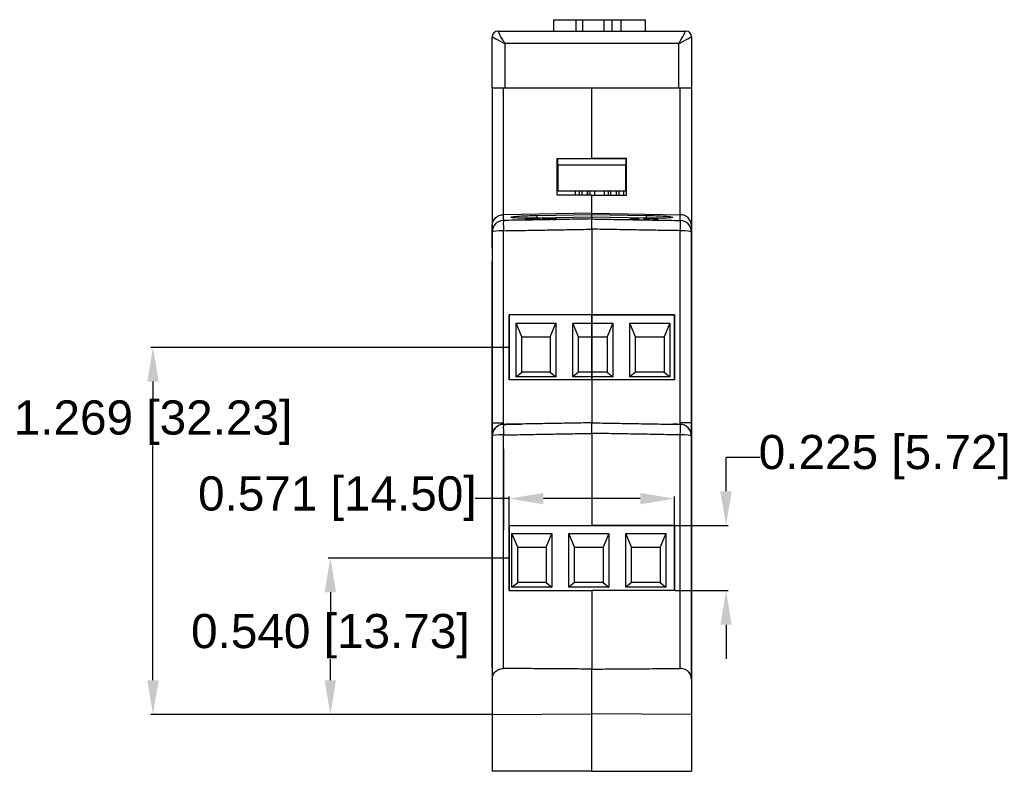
# Model space of a CAD drawing. Header units: millimetres. Extents: x -183 to 66, y -151 to -8.
# Tile 1 of 7: x -183 to -96, y -128 to -62. Entities that reach past the tile are written whole.
import ezdxf

# ---------------------------------------------------------------- set-up
doc = ezdxf.new("R2010")
doc.units = ezdxf.units.MM
doc.header["$MEASUREMENT"] = 0
doc.layers.get('0').update_dxf_attribs({"linetype": 'CONTINUOUS'})
doc.layers.get('Defpoints').update_dxf_attribs({"linetype": 'CONTINUOUS'})
for name, color, linetype in [('SHAPE2DVIEW006', 7, 'CONTINUOUS'), ('SHAPE2DVIEW007', 7, 'CONTINUOUS'), ('SHAPE2DVIEW008', 7, 'CONTINUOUS')]:
    doc.layers.add(name, color=color, linetype=linetype)
doc.styles.get("Standard").update_dxf_attribs({"font": 'arial.ttf'})
doc.dimstyles.get("Standard").update_dxf_attribs({"dimscale": 0, "dimtxt": 2.5, "dimasz": 2.5, "dimexe": 1.25, "dimexo": 0.625, "dimtad": 1, "dimdsep": 46, "dimtxsty": 'Standard', "dimcen": 2.5, "dimadec": 0, "dimazin": 0, "dimtfac": 1, "dimtmove": 0, "dimatfit": 3, "dimfxl": 1, "dimarcsym": 0})

# ---------------------------------------------------------------- blocks, each defined once
blk = doc.blocks.new('*D16')
at = {"color": 0, "linetype": 'Continuous', "lineweight": -2, "transparency": 16777216}
for p, q in [((-120.655, -103.637), (-120.655, -100.637)), ((-120.655, -100.637), (-117.655, -100.637)), ((-125.126, -106.637), (-120.475, -106.637)), ((-125.126, -112.352), (-120.475, -112.352)), ((-120.655, -115.352), (-120.655, -118.352))]:
    blk.add_line(p, q, dxfattribs=at)
at = {"color": 0, "linetype": 'Continuous', "transparency": 16777216}
for points in [[(-121.155, -103.637), (-120.155, -103.637), (-120.655, -106.637)], [(-121.155, -115.352), (-120.155, -115.352), (-120.655, -112.352)]]:
    blk.add_solid(points, dxfattribs=at)
at = {"layer": 'Defpoints', "color": 0, "linetype": 'Continuous', "transparency": 16777216}
for p in [(-125.189, -106.637), (-125.189, -112.352), (-120.655, -112.352)]:
    blk.add_point(p, dxfattribs=at)
at = {"color": 0, "linetype": 'Continuous', "transparency": 16777216, "insert": (-106.719, -100.637), "char_height": 3, "attachment_point": 5}
blk.add_mtext('\\A1;0.225 [5.72]', dxfattribs=at)
blk = doc.blocks.new('*D17')
at = {"color": 0, "linetype": 'Continuous', "lineweight": -2, "transparency": 16777216}
for p, q in [((-139.755, -90.994), (-171.16, -90.994)), ((-170.98, -93.994), (-170.98, -95.593)), ((-170.98, -120.223), (-170.98, -99.618)), ((-141.253, -123.223), (-171.16, -123.223))]:
    blk.add_line(p, q, dxfattribs=at)
at = {"color": 0, "linetype": 'Continuous', "transparency": 16777216}
for points in [[(-171.48, -93.994), (-170.48, -93.994), (-170.98, -90.994)], [(-171.48, -120.223), (-170.48, -120.223), (-170.98, -123.223)]]:
    blk.add_solid(points, dxfattribs=at)
at = {"layer": 'Defpoints', "color": 0, "linetype": 'Continuous', "transparency": 16777216}
for p in [(-170.98, -90.994), (-139.693, -90.994), (-141.191, -123.223)]:
    blk.add_point(p, dxfattribs=at)
at = {"color": 0, "linetype": 'Continuous', "transparency": 16777216, "insert": (-170.98, -97.606), "char_height": 3, "attachment_point": 5}
blk.add_mtext('\\A1;1.269 [32.23]', dxfattribs=at)
blk = doc.blocks.new('*D18')
at = {"color": 0, "linetype": 'Continuous', "lineweight": -2, "transparency": 16777216}
for p, q in [((-139.755, -109.495), (-155.584, -109.495)), ((-155.404, -112.495), (-155.404, -114.346)), ((-155.404, -120.223), (-155.404, -118.371)), ((-141.253, -123.223), (-155.584, -123.223))]:
    blk.add_line(p, q, dxfattribs=at)
at = {"color": 0, "linetype": 'Continuous', "transparency": 16777216}
for points in [[(-155.904, -112.495), (-154.904, -112.495), (-155.404, -109.495)], [(-155.904, -120.223), (-154.904, -120.223), (-155.404, -123.223)]]:
    blk.add_solid(points, dxfattribs=at)
at = {"layer": 'Defpoints', "color": 0, "linetype": 'Continuous', "transparency": 16777216}
for p in [(-155.404, -109.495), (-139.693, -109.495), (-141.191, -123.223)]:
    blk.add_point(p, dxfattribs=at)
at = {"color": 0, "linetype": 'Continuous', "transparency": 16777216, "insert": (-155.404, -116.359), "char_height": 3, "attachment_point": 5}
blk.add_mtext('\\A1;0.540 [13.73]', dxfattribs=at)
blk = doc.blocks.new('*D19')
at = {"color": 0, "linetype": 'Continuous', "lineweight": -2, "transparency": 16777216}
for p, q in [((-139.693, -104.277), (-142.693, -104.277)), ((-139.693, -106.575), (-139.693, -104.097)), ((-128.189, -104.277), (-136.693, -104.277)), ((-125.189, -106.575), (-125.189, -104.097))]:
    blk.add_line(p, q, dxfattribs=at)
at = {"color": 0, "linetype": 'Continuous', "transparency": 16777216}
for points in [[(-136.693, -103.777), (-136.693, -104.777), (-139.693, -104.277)], [(-128.189, -103.777), (-128.189, -104.777), (-125.189, -104.277)]]:
    blk.add_solid(points, dxfattribs=at)
at = {"layer": 'Defpoints', "color": 0, "linetype": 'Continuous', "transparency": 16777216}
for p in [(-139.693, -104.277), (-139.693, -106.637), (-125.189, -106.637)]:
    blk.add_point(p, dxfattribs=at)
at = {"color": 0, "linetype": 'Continuous', "transparency": 16777216, "insert": (-154.794, -104.277), "char_height": 3, "attachment_point": 5}
blk.add_mtext('\\A1;0.571 [14.50]', dxfattribs=at)

msp = doc.modelspace()

# ---------------------------------------------------------------- linework, layer by layer
at = {"linetype": 'Continuous'}
for p, q in [((-139.69261, -106.63747), (-132.44061, -106.63747)), ((-139.69261, -112.35247), (-132.44061, -112.35247))]:
    msp.add_line(p, q, dxfattribs=at)
at = {"layer": 'SHAPE2DVIEW006'}
for p, q in [((-135.81061, -62.22267), (-135.81061, -63.22267)), ((-135.81061, -62.22267), (-135.81061, -63.22267)), ((-133.81748, -63.22267), (-133.81748, -62.22267)), ((-133.81748, -62.22267), (-133.26021, -62.22267)), ((-133.26021, -62.22267), (-133.26021, -63.22267)), ((-131.36895, -63.22267), (-131.36895, -62.22267)), ((-131.36895, -62.22267), (-130.6692, -62.22267)), ((-130.6692, -63.22267), (-130.6692, -62.22267)), ((-130.6692, -62.22267), (-129.87023, -62.22267)), ((-129.87023, -63.22267), (-129.87023, -62.22267)), ((-127.76021, -62.22267), (-127.76021, -63.22267)), ((-141.19061, -68.22267), (-141.19061, -63.72267)), ((-140.69061, -63.22267), (-124.19061, -63.22267)), ((-123.69061, -63.72267), (-123.69061, -68.22267)), ((-124.79061, -64.32267), (-140.09061, -64.32267)), ((-140.09061, -64.32267), (-140.09061, -68.22267)), ((-124.79061, -68.22267), (-124.79061, -64.32267)), ((-141.19061, -68.22267), (-141.19061, -80.30015)), ((-140.20806, -79.35133), (-140.20806, -68.22267)), ((-124.79061, -68.22267), (-140.09061, -68.22267)), ((-132.44061, -74.42267), (-132.44061, -68.22267)), ((-132.44061, -74.42267), (-132.44061, -68.22267)), ((-124.67316, -79.35133), (-124.67316, -68.22267)), ((-123.69061, -68.22267), (-123.69061, -80.30015)), ((-135.49061, -77.62267), (-135.49061, -74.42267)), ((-135.49061, -74.42267), (-132.44061, -74.42267)), ((-135.49061, -77.62267), (-135.49061, -74.42267)), ((-135.42511, -74.42267), (-135.42511, -74.44947)), ((-135.42511, -74.95747), (-135.42511, -74.44947)), ((-129.45611, -74.44947), (-135.42511, -74.44947)), ((-135.42511, -74.95747), (-135.42511, -77.24347)), ((-135.42511, -74.95747), (-129.45611, -74.95747)), ((-129.39061, -74.42267), (-132.44061, -74.42267)), ((-129.45611, -74.44947), (-129.45611, -74.42267)), ((-129.45611, -74.44947), (-129.45611, -74.95747)), ((-129.45611, -77.24347), (-129.45611, -74.95747)), ((-129.39061, -77.62267), (-129.39061, -74.42267)), ((-129.39061, -77.62267), (-129.39061, -74.42267)), ((-132.44061, -77.62267), (-135.49061, -77.62267)), ((-135.42511, -77.24347), (-129.45611, -77.24347)), ((-133.91712, -77.24347), (-133.91712, -77.62267)), ((-133.91126, -77.24347), (-133.91126, -77.62267)), ((-133.51126, -77.62267), (-133.51126, -77.24347)), ((-133.31282, -77.24347), (-133.31282, -77.62267)), ((-132.81282, -77.24347), (-132.81282, -77.62267)), ((-132.81178, -77.62267), (-132.81178, -77.24347)), ((-132.61126, -77.24347), (-132.61126, -77.62267)), ((-132.44061, -79.22267), (-132.44061, -77.62267)), ((-132.44061, -77.62267), (-129.39061, -77.62267)), ((-132.44061, -79.22267), (-132.44061, -77.62267)), ((-132.21126, -77.24347), (-132.21126, -77.62267)), ((-132.20996, -77.24347), (-132.20996, -77.62267)), ((-132.2041, -77.24347), (-132.2041, -77.62267)), ((-131.36982, -77.24347), (-131.36982, -77.62267)), ((-130.97016, -77.62267), (-130.97016, -77.24347)), ((-130.79514, -77.24347), (-130.79514, -77.62267)), ((-130.29556, -77.24347), (-130.29556, -77.62267)), ((-130.27903, -77.62267), (-130.27903, -77.24347)), ((-130.07093, -77.24347), (-130.07093, -77.62267)), ((-129.67127, -77.24347), (-129.67127, -77.62267)), ((-129.6506, -77.24347), (-129.6506, -77.62267)), ((-132.44061, -79.22267), (-140.20806, -79.35133)), ((-140.20806, -79.85269), (-140.20806, -79.35133)), ((-137.24061, -79.41079), (-132.44061, -79.3225)), ((-137.24061, -79.65306), (-137.24061, -79.41079)), ((-132.44061, -79.22267), (-132.44061, -79.32689)), ((-132.44061, -79.22267), (-124.67316, -79.35133)), ((-132.44061, -79.22267), (-132.44061, -79.3225)), ((-132.44061, -79.32689), (-127.64061, -79.41079)), ((-132.44061, -79.56916), (-132.44061, -79.32689)), ((-127.64061, -79.65306), (-127.64061, -79.41079)), ((-124.67316, -79.85269), (-124.67316, -79.35133)), ((-141.19061, -80.30015), (-141.19061, -80.85117)), ((-138.28587, -79.70189), (-136.97838, -79.67903)), ((-138.28564, -79.7153), (-138.28587, -79.70189)), ((-138.28564, -79.7153), (-138.28587, -79.70189)), ((-137.30742, -79.69821), (-138.28564, -79.7153)), ((-138.00212, -79.79694), (-138.00254, -79.77259)), ((-137.70455, -79.74194), (-137.70486, -79.72457)), ((-137.63751, -79.79522), (-137.63772, -79.78315)), ((-137.30709, -79.71688), (-137.30742, -79.69821)), ((-137.2591, -79.75775), (-137.0027, -79.75461)), ((-137.25865, -79.78353), (-137.2591, -79.75775)), ((-132.44061, -79.57355), (-137.24061, -79.65306)), ((-136.97836, -79.67985), (-136.97838, -79.67903)), ((-136.82456, -79.67635), (-135.59397, -79.65484)), ((-136.82435, -79.68842), (-136.82456, -79.67635)), ((-136.82435, -79.68842), (-136.82456, -79.67635)), ((-135.87577, -79.67184), (-136.82435, -79.68842)), ((-135.87415, -79.76441), (-135.87577, -79.67184)), ((-135.87424, -79.75961), (-135.59223, -79.75468)), ((-135.59215, -79.75948), (-135.87415, -79.76441)), ((-135.59397, -79.65484), (-135.59215, -79.75948)), ((-135.59223, -79.75468), (-135.59215, -79.75948)), ((-127.64061, -79.65306), (-132.44061, -79.56916)), ((-132.44061, -79.56916), (-132.44061, -79.72338)), ((-132.44061, -79.57355), (-132.44061, -79.72338)), ((-129.00707, -79.76002), (-129.00524, -79.65538)), ((-129.00707, -79.76002), (-129.00698, -79.75522)), ((-128.84203, -79.7629), (-129.00707, -79.76002)), ((-129.00698, -79.75522), (-128.78835, -79.75904)), ((-129.00524, -79.65538), (-128.74887, -79.65986)), ((-128.75057, -79.75709), (-128.75029, -79.7414)), ((-128.74887, -79.65986), (-128.75029, -79.7414)), ((-128.28855, -79.73403), (-128.28877, -79.7464)), ((-128.28877, -79.7464), (-128.28855, -79.73403)), ((-127.90305, -79.68672), (-127.90284, -79.67464)), ((-127.90305, -79.68672), (-127.90284, -79.67464)), ((-126.95448, -79.7033), (-127.90305, -79.68672)), ((-127.90284, -79.67464), (-126.67226, -79.69615)), ((-126.9561, -79.79586), (-126.95448, -79.7033)), ((-126.67409, -79.80079), (-126.9561, -79.79586)), ((-126.95601, -79.79107), (-126.67401, -79.796)), ((-126.67226, -79.69615), (-126.67409, -79.80079)), ((-126.67401, -79.796), (-126.67409, -79.80079)), ((-123.69061, -80.85117), (-123.69061, -80.30015)), ((-123.69061, -80.30015), (-123.69061, -80.85117)), ((-141.19061, -119.14674), (-141.19061, -121.4986)), ((-132.44061, -123.16471), (-132.44061, -119.24676)), ((-132.44061, -123.16471), (-132.44061, -119.24676)), ((-141.19061, -120.15648), (-141.19061, -123.22267)), ((-123.69061, -120.15648), (-123.69061, -123.22267)), ((-141.19061, -123.22267), (-132.44061, -123.16471)), ((-141.19061, -123.22267), (-141.19061, -128.22267)), ((-132.44061, -128.22267), (-132.44061, -123.16471)), ((-123.69061, -123.22267), (-132.44061, -123.16471)), ((-132.44061, -128.22267), (-132.44061, -123.16471)), ((-123.69061, -123.22267), (-123.69061, -128.22267)), ((-132.44061, -128.22267), (-141.19061, -128.22267)), ((-132.44061, -128.22267), (-123.69061, -128.22267))]:
    msp.add_line(p, q, dxfattribs=at)
for centre, radius, start, end in [((-133.06061, -53.93517), 8.5875, 254.8105903, 254.8107133), ((-133.06061, -53.93517), 8.5875, 254.8106966, 254.8107133), ((-130.51021, -53.93517), 8.5875, 254.8105651, 254.8107133), ((-130.51021, -53.93517), 8.5875, 254.8105766, 254.8107133), ((-133.06061, -53.93517), 8.5875, 285.1892867, 285.1893034), ((-133.06061, -53.93517), 8.5875, 285.1892867, 285.1894097), ((-130.51021, -53.93517), 8.5875, 285.1892867, 285.1894349), ((-140.69061, -63.72267), 0.5, 90, 180), ((-140.69061, -63.72267), 0.5, 90, 180), ((-124.19061, -63.72267), 0.5, 0, 90), ((-124.19061, -63.72267), 0.5, 0, 90), ((-140.19061, -98.7581), 1, 91, 180), ((-140.19061, -98.7581), 1, 91, 180), ((-124.69061, -98.7581), 1, 0, 89), ((-124.69061, -98.7581), 1, 0, 89)]:
    msp.add_arc(centre, radius, start, end, dxfattribs=at)
for centre, major_axis, ratio, start_param, end_param in [((-140.19061, -80.85117), (1, 0), 0.99862953, -4.69493569, -3.14159265), ((-140.19061, -80.85117), (0.01664, -0.99986), 0.01587407, 3.19395115, 4.61251262), ((-124.69061, -80.85117), (-0.01664, -0.99986), 0.01587407, -4.61251262, -3.19395115), ((-124.69061, -80.85117), (-1, 0), 0.99862953, 3.14159265, 4.69493569), ((-140.19061, -80.85117), (1, 0), 0.09944882, -4.69493569, -3.14159265), ((-124.69061, -80.85117), (-1, 0), 0.09944882, 3.14159265, 4.69493569), ((-140.19061, -98.7581), (0.01745, -0.99985), 0.01619012, 3.14159265, 4.63723144), ((-124.69061, -98.7581), (-0.01745, -0.99985), 0.01619012, -4.63723144, -3.14159265), ((-140.19061, -98.7581), (1, 0), 0.074805, -4.69493569, -3.14159265), ((-124.69061, -98.7581), (-1, 0), 0.074805, 3.14159265, 4.69493569)]:
    msp.add_ellipse(centre, major_axis=major_axis, ratio=ratio, start_param=start_param, end_param=end_param, dxfattribs=at)
for points, degree in [([(-135.81061, -62.22267), (-135.79891, -62.22267), (-135.7639, -62.22267), (-135.70589, -62.22267), (-135.62537, -62.22267), (-135.52302, -62.22267), (-135.39972, -62.22267), (-135.2565, -62.22267), (-135.09461, -62.22267), (-134.9154, -62.22267), (-134.7204, -62.22267), (-134.51129, -62.22267), (-134.28982, -62.22267), (-134.0579, -62.22267), (-133.81748, -62.22267)], 1), ([(-133.26021, -62.22267), (-133.2492, -62.22267), (-133.21626, -62.22267), (-133.16164, -62.22267), (-133.0858, -62.22267), (-132.98933, -62.22267), (-132.87301, -62.22267), (-132.73777, -62.22267), (-132.58469, -62.22267), (-132.415, -62.22267), (-132.23006, -62.22267), (-132.03134, -62.22267), (-131.82044, -62.22267), (-131.59906, -62.22267), (-131.36895, -62.22267)], 1), ([(-129.87023, -62.22267), (-129.61832, -62.22267), (-129.37453, -62.22267), (-129.14106, -62.22267), (-128.92006, -62.22267), (-128.71352, -62.22267), (-128.52333, -62.22267), (-128.35122, -62.22267), (-128.19876, -62.22267), (-128.06732, -62.22267), (-127.95811, -62.22267), (-127.87212, -62.22267), (-127.81014, -62.22267), (-127.77272, -62.22267), (-127.76021, -62.22267)], 1), ([(-132.44061, -79.72338), (-140.20806, -79.85269)], 1), ([(-137.00505, -79.68881), (-137.08372, -79.70271), (-137.27258, -79.7154), (-137.4656, -79.7267)], 3), ([(-136.97836, -79.67951), (-136.97716, -79.68403), (-137.00505, -79.68881)], 2), ([(-136.97838, -79.67903), (-136.97836, -79.67951)], 1), ([(-132.44061, -79.72338), (-124.67316, -79.85269)], 1), ([(-128.75029, -79.7414), (-128.6178, -79.73706), (-128.45704, -79.73482), (-128.28855, -79.73403)], 3), ([(-141.19061, -80.85117), (-141.19061, -86.42331), (-141.19061, -92.02289), (-141.19061, -97.62267)], 3), ([(-141.19061, -81.13967), (-141.19061, -81.10167)], 1), ([(-140.20806, -80.75173), (-132.44061, -80.62174)], 1), ([(-140.20806, -97.62267), (-140.20806, -91.98969), (-140.20806, -86.35691), (-140.20806, -80.75173)], 3), ([(-132.44061, -80.62174), (-132.44061, -84.37311), (-132.44061, -88.13747)], 2), ([(-124.67316, -80.75173), (-132.44061, -80.62174)], 1), ([(-132.44061, -80.62174), (-132.44061, -84.31), (-132.44061, -88.01089)], 2), ([(-124.67316, -97.62267), (-124.67316, -91.98969), (-124.67316, -86.35691), (-124.67316, -80.75173)], 3), ([(-123.69061, -98.7581), (-123.69061, -92.77996), (-123.69061, -86.79994), (-123.69061, -80.85117)], 3), ([(-123.69061, -80.85117), (-123.69061, -86.42331), (-123.69061, -92.02289), (-123.69061, -97.62267)], 3), ([(-141.19061, -83.45167), (-141.19061, -83.42567)], 1), ([(-141.19061, -98.7581), (-141.19061, -92.23989), (-141.19061, -85.73767)], 2), ([(-139.69261, -93.85247), (-139.69261, -88.13747)], 1), ([(-132.44061, -88.13747), (-139.69261, -88.13747)], 1), ([(-139.69261, -88.13747), (-139.69261, -90.99306), (-139.69261, -93.85247)], 2), ([(-132.44061, -88.13747), (-132.44061, -90.99306), (-132.44061, -93.85247)], 2), ([(-132.44061, -88.13747), (-125.18861, -88.13747)], 1), ([(-125.18861, -88.13747), (-132.44061, -88.13747)], 1), ([(-132.44061, -93.85247), (-132.44061, -90.99306), (-132.44061, -88.13747)], 2), ([(-125.18861, -88.13747), (-125.18861, -93.85247)], 1), ([(-125.18861, -93.85247), (-125.18861, -90.99306), (-125.18861, -88.13747)], 2), ([(-132.44061, -93.85255), (-139.69261, -93.85247)], 1), ([(-132.44061, -93.85255), (-139.69261, -93.85247)], 1), ([(-132.44061, -93.85247), (-132.44061, -97.62267)], 1), ([(-125.18861, -93.85247), (-132.44061, -93.85247)], 1), ([(-132.44061, -93.97906), (-132.44061, -97.62267)], 1), ([(-141.19061, -97.62267), (-141.19061, -98.7581)], 1), ([(-132.44061, -97.62267), (-140.20806, -97.75825)], 1), ([(-140.20806, -97.75825), (-140.20806, -97.62267)], 1), ([(-132.44061, -97.62267), (-124.67316, -97.75825)], 1), ([(-124.67316, -97.75825), (-124.67316, -97.62267)], 1), ([(-123.69061, -97.62267), (-123.69061, -98.7581)], 1), ([(-140.20806, -97.75825), (-138.65457, -97.73114)], 1), ([(-140.20806, -98.68331), (-132.44061, -98.54734)], 1), ([(-132.44061, -98.54734), (-132.44061, -102.58927), (-132.44061, -106.63747)], 2), ([(-124.67316, -98.68331), (-132.44061, -98.54734)], 1), ([(-132.44061, -98.54734), (-132.44061, -102.52607), (-132.44061, -106.51089)], 2), ([(-124.67316, -97.75825), (-125.32921, -97.7468)], 1), ([(-141.19061, -98.7581), (-141.19061, -109.44258), (-141.19061, -120.15648)], 2), ([(-141.19061, -119.14674), (-141.19061, -108.93858), (-141.19061, -98.7581)], 2), ([(-140.20806, -119.19128), (-140.20806, -108.92336), (-140.20806, -98.68331)], 2), ([(-124.67316, -119.19128), (-124.67316, -108.92336), (-124.67316, -98.68331)], 2), ([(-123.69061, -120.15648), (-123.69061, -109.44258), (-123.69061, -98.7581)], 2), ([(-123.69061, -98.7581), (-123.69061, -109.44258), (-123.69061, -120.15648)], 2), ([(-139.69261, -106.63747), (-139.69261, -112.35247)], 1), ([(-139.69261, -112.35247), (-139.69261, -106.63747)], 1), ([(-125.18861, -106.63747), (-132.44061, -106.63747)], 1), ([(-132.44061, -106.63747), (-125.18861, -106.63747)], 1), ([(-125.18861, -112.35247), (-125.18861, -106.63747)], 1), ([(-125.18861, -106.63747), (-125.18861, -112.35247)], 1), ([(-132.44061, -112.35247), (-132.44061, -119.24676)], 1), ([(-125.18861, -112.35247), (-132.44061, -112.35247)], 1), ([(-132.44061, -112.47906), (-132.44061, -119.24676)], 1), ([(-132.44061, -119.24676), (-140.20806, -119.19128)], 1), ([(-132.44061, -119.24676), (-124.67316, -119.19128)], 1)]:
    msp.add_open_spline(points, degree=degree, dxfattribs=at)
for points, degree, knots in [([(-141.19061, -63.72267), (-141.19438, -63.72061), (-141.08699, -63.77919), (-140.86843, -63.89841), (-140.65342, -64.01568), (-140.34855, -64.18198), (-140.09061, -64.32267)], 3, [0, 0, 0, 0, 0.78539816, 0.78539816, 0.78539816, 1.57079633, 1.57079633, 1.57079633, 1.57079633]), ([(-140.09061, -64.32267), (-140.23131, -64.06473), (-140.3976, -63.75986), (-140.51487, -63.54485), (-140.63409, -63.32629), (-140.69267, -63.2189), (-140.69061, -63.22267)], 3, [4.71238898, 4.71238898, 4.71238898, 4.71238898, 5.49778714, 5.49778714, 5.49778714, 6.28318531, 6.28318531, 6.28318531, 6.28318531]), ([(-124.79061, -64.32267), (-124.64991, -64.06473), (-124.48362, -63.75986), (-124.36635, -63.54485), (-124.24713, -63.32629), (-124.18855, -63.2189), (-124.19061, -63.22267)], 3, [4.71238898, 4.71238898, 4.71238898, 4.71238898, 5.49778714, 5.49778714, 5.49778714, 6.28318531, 6.28318531, 6.28318531, 6.28318531]), ([(-124.79061, -64.32267), (-124.53267, -64.18198), (-124.2278, -64.01568), (-124.01279, -63.89841), (-123.79423, -63.77919), (-123.68684, -63.72061), (-123.69061, -63.72267)], 3, [4.71238898, 4.71238898, 4.71238898, 4.71238898, 5.49778714, 5.49778714, 5.49778714, 6.28318531, 6.28318531, 6.28318531, 6.28318531]), ([(-140.09061, -68.22267), (-140.27698, -68.22267), (-140.45392, -68.22267), (-140.56957, -68.22267), (-140.67585, -68.22267), (-140.72615, -68.22267), (-140.77645, -68.22267), (-140.82244, -68.22267), (-140.86843, -68.22267), (-140.90953, -68.22267), (-140.95063, -68.22267), (-140.98632, -68.22267), (-141.02201, -68.22267), (-141.05184, -68.22267), (-141.08168, -68.22267), (-141.10528, -68.22267), (-141.12888, -68.22267), (-141.14596, -68.22267), (-141.16303, -68.22267), (-141.17336, -68.22267), (-141.18369, -68.22267), (-141.18715, -68.22267), (-141.19061, -68.22267)], 2, [1.57079633, 1.57079633, 1.57079633, 1.90739554, 1.90739554, 2.13179501, 2.13179501, 2.24399475, 2.24399475, 2.35619449, 2.35619449, 2.46839423, 2.46839423, 2.58059396, 2.58059396, 2.6927937, 2.6927937, 2.80499344, 2.80499344, 2.91719318, 2.91719318, 3.02939292, 3.02939292, 3.14159265, 3.14159265, 3.14159265]), ([(-123.69061, -68.22267), (-123.69292, -68.22267), (-123.69522, -68.22267), (-123.69753, -68.22267), (-123.70441, -68.22267), (-123.7113, -68.22267), (-123.71819, -68.22267), (-123.72957, -68.22267), (-123.74096, -68.22267), (-123.75234, -68.22267), (-123.76807, -68.22267), (-123.78381, -68.22267), (-123.79954, -68.22267), (-123.81943, -68.22267), (-123.83932, -68.22267), (-123.85921, -68.22267), (-123.88301, -68.22267), (-123.9068, -68.22267), (-123.9306, -68.22267), (-123.95799, -68.22267), (-123.98539, -68.22267), (-124.01279, -68.22267), (-124.04345, -68.22267), (-124.07411, -68.22267), (-124.10477, -68.22267), (-124.13831, -68.22267), (-124.17184, -68.22267), (-124.20538, -68.22267), (-124.24136, -68.22267), (-124.27735, -68.22267), (-124.31334, -68.22267), (-124.46263, -68.22267), (-124.62584, -68.22267), (-124.79061, -68.22267)], 3, [0, 0, 0, 0, 0.11219974, 0.11219974, 0.11219974, 0.22439947, 0.22439947, 0.22439947, 0.33659921, 0.33659921, 0.33659921, 0.44879895, 0.44879895, 0.44879895, 0.56099869, 0.56099869, 0.56099869, 0.67319843, 0.67319843, 0.67319843, 0.78539816, 0.78539816, 0.78539816, 0.8975979, 0.8975979, 0.8975979, 1.00979764, 1.00979764, 1.00979764, 1.12199738, 1.12199738, 1.12199738, 1.57079633, 1.57079633, 1.57079633, 1.57079633]), ([(-141.19061, -80.30015), (-141.19369, -80.07952), (-141.09851, -79.8198), (-140.90386, -79.63502), (-140.71257, -79.44711), (-140.44058, -79.35226), (-140.20806, -79.35133)], 3, [4.71238898, 4.71238898, 4.71238898, 4.71238898, 5.4890605, 5.4890605, 5.4890605, 6.26573202, 6.26573202, 6.26573202, 6.26573202]), ([(-139.55201, -79.57233), (-139.55307, -79.55212), (-139.45161, -79.53029), (-139.28008, -79.51057), (-139.10934, -79.49077), (-138.87375, -79.47321), (-138.62745, -79.45926), (-138.38037, -79.44523), (-138.12398, -79.43468), (-137.8878, -79.42695), (-137.64975, -79.41937), (-137.43402, -79.41398), (-137.24061, -79.41079)], 3, [4.39047083, 4.39047083, 4.39047083, 4.39047083, 4.78316992, 4.78316992, 4.78316992, 5.175869, 5.175869, 5.175869, 5.56856808, 5.56856808, 5.56856808, 5.96126716, 5.96126716, 5.96126716, 5.96126716]), ([(-127.64061, -79.41079), (-127.0986, -79.41987), (-126.45799, -79.44284), (-126.0062, -79.47484), (-125.77757, -79.49097), (-125.606, -79.50766), (-125.4915, -79.5249), (-125.38072, -79.54203), (-125.32663, -79.55784), (-125.32921, -79.57233)], 3, [0.32191815, 0.32191815, 0.32191815, 0.32191815, 1.10731631, 1.10731631, 1.10731631, 1.50001539, 1.50001539, 1.50001539, 1.89271447, 1.89271447, 1.89271447, 1.89271447]), ([(-123.69061, -80.30015), (-123.68753, -80.07952), (-123.78271, -79.8198), (-123.97736, -79.63502), (-124.16865, -79.44711), (-124.44065, -79.35226), (-124.67316, -79.35133)], 3, [4.71238898, 4.71238898, 4.71238898, 4.71238898, 5.4890605, 5.4890605, 5.4890605, 6.26573202, 6.26573202, 6.26573202, 6.26573202]), ([(-141.19061, -81.10167), (-141.19061, -81.10011), (-141.19061, -81.09855), (-141.19061, -81.09699), (-141.19061, -81.09232), (-141.19061, -81.08766), (-141.19061, -81.08299), (-141.19061, -81.07525), (-141.19061, -81.06751), (-141.19061, -81.05978), (-141.19061, -81.04903), (-141.19061, -81.03829), (-141.19061, -81.02755), (-141.19061, -81.01389), (-141.19061, -81.00023), (-141.19061, -80.98656), (-141.19061, -80.9701), (-141.19061, -80.95363), (-141.19061, -80.93716), (-141.19061, -80.91802), (-141.19061, -80.89889), (-141.19061, -80.87975), (-141.19061, -80.73591), (-141.19061, -80.5306), (-141.19061, -80.30015)], 3, [4.71238898, 4.71238898, 4.71238898, 4.71238898, 4.80291784, 4.80291784, 4.80291784, 4.89344669, 4.89344669, 4.89344669, 4.98397555, 4.98397555, 4.98397555, 5.0745044, 5.0745044, 5.0745044, 5.16503326, 5.16503326, 5.16503326, 5.25556211, 5.25556211, 5.25556211, 5.34609097, 5.34609097, 5.34609097, 5.97979296, 5.97979296, 5.97979296, 5.97979296]), ([(-137.24061, -79.65306), (-137.43402, -79.65663), (-137.64975, -79.65878), (-137.8878, -79.65953), (-138.12398, -79.66004), (-138.38037, -79.65846), (-138.62745, -79.65307), (-138.87375, -79.64773), (-139.10934, -79.63841), (-139.28008, -79.62458), (-139.45161, -79.61085), (-139.55307, -79.59256), (-139.55201, -79.57233)], 3, [2.81967451, 2.81967451, 2.81967451, 2.81967451, 3.21237359, 3.21237359, 3.21237359, 3.60507267, 3.60507267, 3.60507267, 3.99777175, 3.99777175, 3.99777175, 4.39047083, 4.39047083, 4.39047083, 4.39047083]), ([(-137.64311, -79.79533), (-137.80467, -79.79823), (-137.97448, -79.79886), (-138.09271, -79.79488), (-138.20092, -79.79154), (-138.26174, -79.78494), (-138.25891, -79.7772)], 3, [0, 0, 0, 0, 0.52658688, 0.52658688, 0.52658688, 1, 1, 1, 1]), ([(-138.25891, -79.7772), (-138.26099, -79.76793), (-138.17742, -79.75774), (-138.06426, -79.74882), (-137.95716, -79.7403), (-137.83064, -79.73241), (-137.70486, -79.72457)], 3, [0, 0, 0, 0, 0.51396015, 0.51396015, 0.51396015, 1, 1, 1, 1]), ([(-138.00254, -79.77259), (-138.00424, -79.77717), (-137.96609, -79.78098), (-137.90138, -79.78288), (-137.83132, -79.78514), (-137.7326, -79.78484), (-137.63772, -79.78315)], 3, [0, 0, 0, 0, 0.47498853, 0.47498853, 0.47498853, 1, 1, 1, 1]), ([(-137.4656, -79.7267), (-137.57612, -79.7334), (-137.68192, -79.74029), (-137.783, -79.74736), (-137.89232, -79.75505), (-138.00125, -79.76402), (-138.00254, -79.77259)], 3, [0, 0, 0, 0, 0.47427277, 0.47427277, 0.47427277, 1, 1, 1, 1]), ([(-137.70486, -79.72457), (-137.59778, -79.71802), (-137.49071, -79.71147), (-137.38619, -79.70525), (-137.30742, -79.69821)], 2, [0, 0, 0, 0.51148362, 0.51148362, 1, 1, 1]), ([(-137.0027, -79.75461), (-137.01594, -79.763), (-137.07281, -79.77237), (-137.1946, -79.77994), (-137.31708, -79.78768), (-137.48396, -79.79258), (-137.64311, -79.79533)], 3, [0, 0, 0, 0, 0.49577735, 0.49577735, 0.49577735, 1, 1, 1, 1]), ([(-137.63772, -79.78315), (-137.53922, -79.78147), (-137.43617, -79.77827), (-137.36301, -79.77338), (-137.28935, -79.76864), (-137.2585, -79.7628), (-137.2591, -79.75775)], 3, [0, 0, 0, 0, 0.50470423, 0.50470423, 0.50470423, 1, 1, 1, 1]), ([(-132.44061, -80.62174), (-132.44061, -80.38606), (-132.44061, -80.16083), (-132.44061, -79.99816), (-132.44061, -79.83446), (-132.44061, -79.73587), (-132.44061, -79.72338)], 3, [0, 0, 0, 0, 0.000705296, 0.000705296, 0.000705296, 0.001410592, 0.001410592, 0.001410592, 0.001410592]), ([(-132.44061, -80.62174), (-132.44061, -80.38606), (-132.44061, -80.16083), (-132.44061, -79.99816), (-132.44061, -79.83446), (-132.44061, -79.73587), (-132.44061, -79.72338)], 3, [0, 0, 0, 0, 0.000705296, 0.000705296, 0.000705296, 0.001410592, 0.001410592, 0.001410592, 0.001410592]), ([(-128.28877, -79.7464), (-128.41505, -79.74739), (-128.52983, -79.74947), (-128.63308, -79.75263), (-128.71593, -79.75521), (-128.79212, -79.75842), (-128.84203, -79.7629)], 3, [0, 0, 0, 0, 0.55121495, 0.55121495, 0.55121495, 1, 1, 1, 1]), ([(-125.32921, -79.57233), (-125.32663, -79.5869), (-125.38072, -79.60082), (-125.4915, -79.61408), (-125.606, -79.62732), (-125.77757, -79.63801), (-126.0062, -79.64615), (-126.45799, -79.66235), (-127.0986, -79.66292), (-127.64061, -79.65306)], 3, [1.89271447, 1.89271447, 1.89271447, 1.89271447, 2.28541355, 2.28541355, 2.28541355, 2.67811264, 2.67811264, 2.67811264, 3.4635108, 3.4635108, 3.4635108, 3.4635108]), ([(-141.19061, -82.28267), (-141.19061, -82.08902), (-141.19061, -81.90516), (-141.19061, -81.78499), (-141.19061, -81.67456), (-141.19061, -81.62229), (-141.19061, -81.57002), (-141.19061, -81.52224), (-141.19061, -81.47445), (-141.19061, -81.43174), (-141.19061, -81.38904), (-141.19061, -81.35195), (-141.19061, -81.31487), (-141.19061, -81.28386), (-141.19061, -81.25286), (-141.19061, -81.22834), (-141.19061, -81.20381), (-141.19061, -81.18607), (-141.19061, -81.16833), (-141.19061, -81.15759), (-141.19061, -81.14686), (-141.19061, -81.14326), (-141.19061, -81.13967)], 2, [0, 0, 0, 0.33659921, 0.33659921, 0.56099869, 0.56099869, 0.67319843, 0.67319843, 0.78539816, 0.78539816, 0.8975979, 0.8975979, 1.00979764, 1.00979764, 1.12199738, 1.12199738, 1.23419711, 1.23419711, 1.34639685, 1.34639685, 1.45859659, 1.45859659, 1.57079633, 1.57079633, 1.57079633]), ([(-141.19061, -84.59467), (-141.19061, -84.40102), (-141.19061, -84.21716), (-141.19061, -84.09699), (-141.19061, -83.98656), (-141.19061, -83.93429), (-141.19061, -83.88202), (-141.19061, -83.83424), (-141.19061, -83.78645), (-141.19061, -83.74374), (-141.19061, -83.70104), (-141.19061, -83.66395), (-141.19061, -83.62687), (-141.19061, -83.59586), (-141.19061, -83.56486), (-141.19061, -83.54034), (-141.19061, -83.51581), (-141.19061, -83.49807), (-141.19061, -83.48033), (-141.19061, -83.46959), (-141.19061, -83.45886), (-141.19061, -83.45526), (-141.19061, -83.45167)], 2, [0, 0, 0, 0.33659921, 0.33659921, 0.56099869, 0.56099869, 0.67319843, 0.67319843, 0.78539816, 0.78539816, 0.8975979, 0.8975979, 1.00979764, 1.00979764, 1.12199738, 1.12199738, 1.23419711, 1.23419711, 1.34639685, 1.34639685, 1.45859659, 1.45859659, 1.57079633, 1.57079633, 1.57079633]), ([(-141.19061, -85.73767), (-141.19061, -85.73528), (-141.19061, -85.73288), (-141.19061, -85.73048), (-141.19061, -85.72333), (-141.19061, -85.71617), (-141.19061, -85.70901), (-141.19061, -85.69719), (-141.19061, -85.68536), (-141.19061, -85.67353), (-141.19061, -85.65718), (-141.19061, -85.64083), (-141.19061, -85.62448), (-141.19061, -85.60381), (-141.19061, -85.58314), (-141.19061, -85.56248), (-141.19061, -85.53775), (-141.19061, -85.51303), (-141.19061, -85.4883), (-141.19061, -85.45983), (-141.19061, -85.43136), (-141.19061, -85.40289), (-141.19061, -85.37104), (-141.19061, -85.33918), (-141.19061, -85.30732), (-141.19061, -85.23906), (-141.19061, -85.16682), (-141.19061, -85.0906), (-141.19061, -84.93547), (-141.19061, -84.76588), (-141.19061, -84.59467)], 3, [4.71238898, 4.71238898, 4.71238898, 4.71238898, 4.82458872, 4.82458872, 4.82458872, 4.93678846, 4.93678846, 4.93678846, 5.04898819, 5.04898819, 5.04898819, 5.16118793, 5.16118793, 5.16118793, 5.27338767, 5.27338767, 5.27338767, 5.38558741, 5.38558741, 5.38558741, 5.49778714, 5.49778714, 5.49778714, 5.60998688, 5.60998688, 5.60998688, 5.83438636, 5.83438636, 5.83438636, 6.28318531, 6.28318531, 6.28318531, 6.28318531]), ([(-141.19061, -97.62267), (-141.18754, -97.62267), (-141.18446, -97.62267), (-141.17528, -97.62267), (-141.16609, -97.62267), (-141.15091, -97.62267), (-141.13572, -97.62267), (-141.11473, -97.62267), (-141.09373, -97.62267), (-141.06718, -97.62267), (-141.04063, -97.62267), (-141.00886, -97.62267), (-140.97708, -97.62267), (-140.94047, -97.62267), (-140.90386, -97.62267), (-140.82404, -97.62267), (-140.73211, -97.62267), (-140.63723, -97.62267), (-140.5338, -97.62267), (-140.37551, -97.62267), (-140.20806, -97.62267)], 2, [3.14159265, 3.14159265, 3.14159265, 3.25254573, 3.25254573, 3.3634988, 3.3634988, 3.47445188, 3.47445188, 3.58540495, 3.58540495, 3.69635802, 3.69635802, 3.8073111, 3.8073111, 3.91826417, 3.91826417, 4.14017032, 4.14017032, 4.36207647, 4.36207647, 4.69493569, 4.69493569, 4.69493569]), ([(-132.44061, -98.54734), (-132.44061, -98.298), (-132.44061, -98.05858), (-132.44061, -97.88958), (-132.44061, -97.72022), (-132.44061, -97.62267), (-132.44061, -97.62267)], 3, [0, 0, 0, 0, 0.00074356, 0.00074356, 0.00074356, 0.001487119, 0.001487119, 0.001487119, 0.001487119]), ([(-132.44061, -98.54734), (-132.44061, -98.298), (-132.44061, -98.05858), (-132.44061, -97.88958), (-132.44061, -97.72022), (-132.44061, -97.62267), (-132.44061, -97.62267)], 3, [0, 0, 0, 0, 0.00074356, 0.00074356, 0.00074356, 0.001487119, 0.001487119, 0.001487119, 0.001487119]), ([(-123.69061, -97.62267), (-123.69368, -97.62267), (-123.69676, -97.62267), (-123.70595, -97.62267), (-123.71513, -97.62267), (-123.73031, -97.62267), (-123.7455, -97.62267), (-123.76649, -97.62267), (-123.78749, -97.62267), (-123.81404, -97.62267), (-123.84059, -97.62267), (-123.87236, -97.62267), (-123.90414, -97.62267), (-123.94075, -97.62267), (-123.97736, -97.62267), (-124.05718, -97.62267), (-124.14911, -97.62267), (-124.24399, -97.62267), (-124.34742, -97.62267), (-124.50571, -97.62267), (-124.67316, -97.62267)], 2, [3.14159265, 3.14159265, 3.14159265, 3.25254573, 3.25254573, 3.3634988, 3.3634988, 3.47445188, 3.47445188, 3.58540495, 3.58540495, 3.69635802, 3.69635802, 3.8073111, 3.8073111, 3.91826417, 3.91826417, 4.14017032, 4.14017032, 4.36207647, 4.36207647, 4.69493569, 4.69493569, 4.69493569]), ([(-141.19061, -98.7581), (-141.18983, -98.53585), (-141.11855, -98.31082), (-140.95957, -98.11881), (-140.8797, -98.02022), (-140.77598, -97.93696), (-140.64842, -97.86905)], 3, [-0.000006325, -0.000006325, -0.000006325, -0.000006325, 0.000939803, 0.000939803, 0.000939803, 0.001412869, 0.001412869, 0.001412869, 0.001412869]), ([(-123.69061, -98.7581), (-123.69139, -98.53585), (-123.76267, -98.31082), (-123.92165, -98.11881), (-124.00152, -98.02022), (-124.10524, -97.93696), (-124.23281, -97.86905)], 3, [-0.000006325, -0.000006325, -0.000006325, -0.000006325, 0.000939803, 0.000939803, 0.000939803, 0.001412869, 0.001412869, 0.001412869, 0.001412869]), ([(-141.19061, -120.15648), (-141.19014, -119.93709), (-141.11942, -119.71772), (-140.95934, -119.52906), (-140.87967, -119.43368), (-140.77561, -119.3538), (-140.64714, -119.2894), (-140.51833, -119.22722), (-140.36603, -119.19016), (-140.20806, -119.19128)], 3, [0, 0, 0, 0, 0.000926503, 0.000926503, 0.000926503, 0.001389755, 0.001389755, 0.001389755, 0.001853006, 0.001853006, 0.001853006, 0.001853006]), ([(-123.69061, -120.15648), (-123.69108, -119.93709), (-123.7618, -119.71772), (-123.92188, -119.52906), (-124.00155, -119.43368), (-124.10561, -119.3538), (-124.23408, -119.2894), (-124.3629, -119.22722), (-124.51519, -119.19016), (-124.67316, -119.19128)], 3, [0, 0, 0, 0, 0.000926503, 0.000926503, 0.000926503, 0.001389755, 0.001389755, 0.001389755, 0.001853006, 0.001853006, 0.001853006, 0.001853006])]:
    msp.add_open_spline(points, degree=degree, knots=knots, dxfattribs=at)
at = {"layer": 'SHAPE2DVIEW007'}
for p, q in [((-139.09941, -93.57867), (-139.09941, -88.87867)), ((-139.09941, -88.87867), (-135.59941, -88.87867)), ((-138.59941, -90.07867), (-139.09941, -88.87867)), ((-136.09941, -90.07867), (-135.59941, -88.87867)), ((-135.59941, -88.87867), (-135.59941, -93.57867)), ((-134.09941, -88.87867), (-130.59941, -88.87867)), ((-134.09941, -93.57867), (-134.09941, -88.87867)), ((-133.59941, -90.07867), (-134.09941, -88.87867)), ((-130.59941, -88.87867), (-131.09941, -90.07867)), ((-130.59941, -88.87867), (-130.59941, -93.57867)), ((-129.09941, -88.87867), (-125.59941, -88.87867)), ((-129.09941, -93.57867), (-129.09941, -88.87867)), ((-128.59941, -90.07867), (-129.09941, -88.87867)), ((-125.59941, -88.87867), (-126.09941, -90.07867)), ((-125.59941, -88.87867), (-125.59941, -93.57867)), ((-138.59941, -93.17867), (-138.59941, -90.07867)), ((-138.59941, -90.07867), (-136.09941, -90.07867)), ((-136.09941, -90.07867), (-136.09941, -93.17867)), ((-133.59941, -90.07867), (-131.09941, -90.07867)), ((-133.59941, -93.17867), (-133.59941, -90.07867)), ((-131.09941, -90.07867), (-131.09941, -93.17867)), ((-128.59941, -93.17867), (-128.59941, -90.07867)), ((-128.59941, -90.07867), (-126.09941, -90.07867)), ((-126.09941, -90.07867), (-126.09941, -93.17867)), ((-139.09941, -93.57867), (-138.59941, -93.17867)), ((-136.09941, -93.17867), (-138.59941, -93.17867)), ((-136.09941, -93.17867), (-135.59941, -93.57867)), ((-133.59941, -93.17867), (-134.09941, -93.57867)), ((-131.09941, -93.17867), (-133.59941, -93.17867)), ((-131.09941, -93.17867), (-130.59941, -93.57867)), ((-128.59941, -93.17867), (-129.09941, -93.57867)), ((-126.09941, -93.17867), (-128.59941, -93.17867)), ((-126.09941, -93.17867), (-125.59941, -93.57867)), ((-135.59941, -93.57867), (-139.09941, -93.57867)), ((-130.59941, -93.57867), (-134.09941, -93.57867)), ((-125.59941, -93.57867), (-129.09941, -93.57867))]:
    msp.add_line(p, q, dxfattribs=at)
at = {"layer": 'SHAPE2DVIEW008'}
for p, q in [((-140.20271, -99.91394), (-140.20271, -106.19867)), ((-139.45271, -112.04867), (-139.45271, -107.34867)), ((-139.45271, -107.34867), (-135.95271, -107.34867)), ((-138.95271, -108.54867), (-139.45271, -107.34867)), ((-136.45271, -108.54867), (-135.95271, -107.34867)), ((-135.95271, -107.34867), (-135.95271, -112.04867)), ((-134.45271, -107.34867), (-130.95271, -107.34867)), ((-134.45271, -112.04867), (-134.45271, -107.34867)), ((-133.95271, -108.54867), (-134.45271, -107.34867)), ((-130.95271, -107.34867), (-131.45271, -108.54867)), ((-130.95271, -107.34867), (-130.95271, -112.04867)), ((-129.45271, -107.34867), (-125.95271, -107.34867)), ((-129.45271, -112.04867), (-129.45271, -107.34867)), ((-128.95271, -108.54867), (-129.45271, -107.34867)), ((-125.95271, -107.34867), (-126.45271, -108.54867)), ((-125.95271, -107.34867), (-125.95271, -112.04867)), ((-138.95271, -111.64867), (-138.95271, -108.54867)), ((-138.95271, -108.54867), (-136.45271, -108.54867)), ((-136.45271, -108.54867), (-136.45271, -111.64867)), ((-133.95271, -108.54867), (-131.45271, -108.54867)), ((-133.95271, -111.64867), (-133.95271, -108.54867)), ((-131.45271, -108.54867), (-131.45271, -111.64867)), ((-128.95271, -111.64867), (-128.95271, -108.54867)), ((-128.95271, -108.54867), (-126.45271, -108.54867)), ((-126.45271, -108.54867), (-126.45271, -111.64867)), ((-139.45271, -112.04867), (-138.95271, -111.64867)), ((-135.95271, -112.04867), (-139.45271, -112.04867)), ((-136.45271, -111.64867), (-138.95271, -111.64867)), ((-136.45271, -111.64867), (-135.95271, -112.04867)), ((-133.95271, -111.64867), (-134.45271, -112.04867)), ((-130.95271, -112.04867), (-134.45271, -112.04867)), ((-131.45271, -111.64867), (-133.95271, -111.64867)), ((-131.45271, -111.64867), (-130.95271, -112.04867)), ((-128.95271, -111.64867), (-129.45271, -112.04867)), ((-125.95271, -112.04867), (-129.45271, -112.04867)), ((-126.45271, -111.64867), (-128.95271, -111.64867)), ((-126.45271, -111.64867), (-125.95271, -112.04867))]:
    msp.add_line(p, q, dxfattribs=at)
msp.add_open_spline([(-140.20271, -106.19867), (-140.20271, -106.20045), (-140.20271, -106.20223), (-140.20271, -106.20402), (-140.20271, -106.20934), (-140.20271, -106.21466), (-140.20271, -106.21998), (-140.20271, -106.22878), (-140.20271, -106.23757), (-140.20271, -106.24637), (-140.20271, -106.25853), (-140.20271, -106.27069), (-140.20271, -106.28285), (-140.20271, -106.29822), (-140.20271, -106.31359), (-140.20271, -106.32896), (-140.20271, -106.34734), (-140.20271, -106.36573), (-140.20271, -106.38411), (-140.20271, -106.40529), (-140.20271, -106.42646), (-140.20271, -106.44763), (-140.20271, -106.60587), (-140.20271, -106.82562), (-140.20271, -107.04867)], degree=3, knots=[0, 0, 0, 0, 0.11219974, 0.11219974, 0.11219974, 0.22439947, 0.22439947, 0.22439947, 0.33659921, 0.33659921, 0.33659921, 0.44879895, 0.44879895, 0.44879895, 0.56099869, 0.56099869, 0.56099869, 0.67319843, 0.67319843, 0.67319843, 0.78539816, 0.78539816, 0.78539816, 1.57079633, 1.57079633, 1.57079633, 1.57079633], dxfattribs=at)

# ---------------------------------------------------------------- dimensions: what is measured, and where the dimension line sits
at = {"linetype": 'Continuous'}
for base, p1, p2, text, picture, middle in [((-170.97983, -90.99403), (-141.19061, -123.22267), (-139.69261, -90.99403), '1.269 [32.23]', '*D17', (-170.97983, -97.60576)), ((-120.65463, -112.35247), (-125.18861, -106.63747), (-125.18861, -112.35247), '0.225 [5.72]', '*D16', (-106.71879, -100.63747))]:
    dim = msp.add_linear_dim(base=base, p1=p1, p2=p2, angle=90, text=text, dimstyle='Standard', override={"dimscale": 1, "dimtxt": 3, "dimasz": 3, "dimexe": 0.18, "dimexo": 0.0625, "dimgap": 0.09, "dimtad": 0, "dimtih": 1, "dimtoh": 1, "dimdec": 4, "dimzin": 0, "dimcen": 0.09, "dimtdec": 4, "dimtofl": 0, "dimtolj": 1, "dimtzin": 0}, dxfattribs=at)
    dim.commit()
    dim.dimension.update_dxf_attribs({"geometry": picture, "text_midpoint": middle, "dimtype": 160})
dim = msp.add_linear_dim(base=(-139.69261, -104.27698), p1=(-125.18861, -106.63747), p2=(-139.69261, -106.63747), text='0.571 [14.50]', dimstyle='Standard', override={"dimscale": 1, "dimtxt": 3, "dimasz": 3, "dimexe": 0.18, "dimexo": 0.0625, "dimgap": 0.09, "dimtad": 0, "dimtih": 1, "dimtoh": 1, "dimdec": 4, "dimzin": 0, "dimcen": 0.09, "dimtdec": 4, "dimtofl": 0, "dimtolj": 1, "dimtzin": 0}, dxfattribs=at)
dim.commit()
dim.dimension.update_dxf_attribs({"geometry": '*D19', "text_midpoint": (-154.79387, -104.27698), "dimtype": 160})
dim = msp.add_linear_dim(base=(-155.40351, -109.49497), p1=(-141.19061, -123.22267), p2=(-139.69261, -109.49497), angle=90, text='0.540 [13.73]', dimstyle='Standard', override={"dimscale": 1, "dimtxt": 3, "dimasz": 3, "dimexe": 0.18, "dimexo": 0.0625, "dimgap": 0.09, "dimtad": 0, "dimtih": 1, "dimtoh": 1, "dimdec": 4, "dimzin": 0, "dimcen": 0.09, "dimtdec": 4, "dimtofl": 0, "dimtolj": 1, "dimtzin": 0}, dxfattribs=at)
dim.commit()
dim.dimension.update_dxf_attribs({"geometry": '*D18', "text_midpoint": (-155.40351, -116.35882)})

doc.saveas('drawing.dxf')
